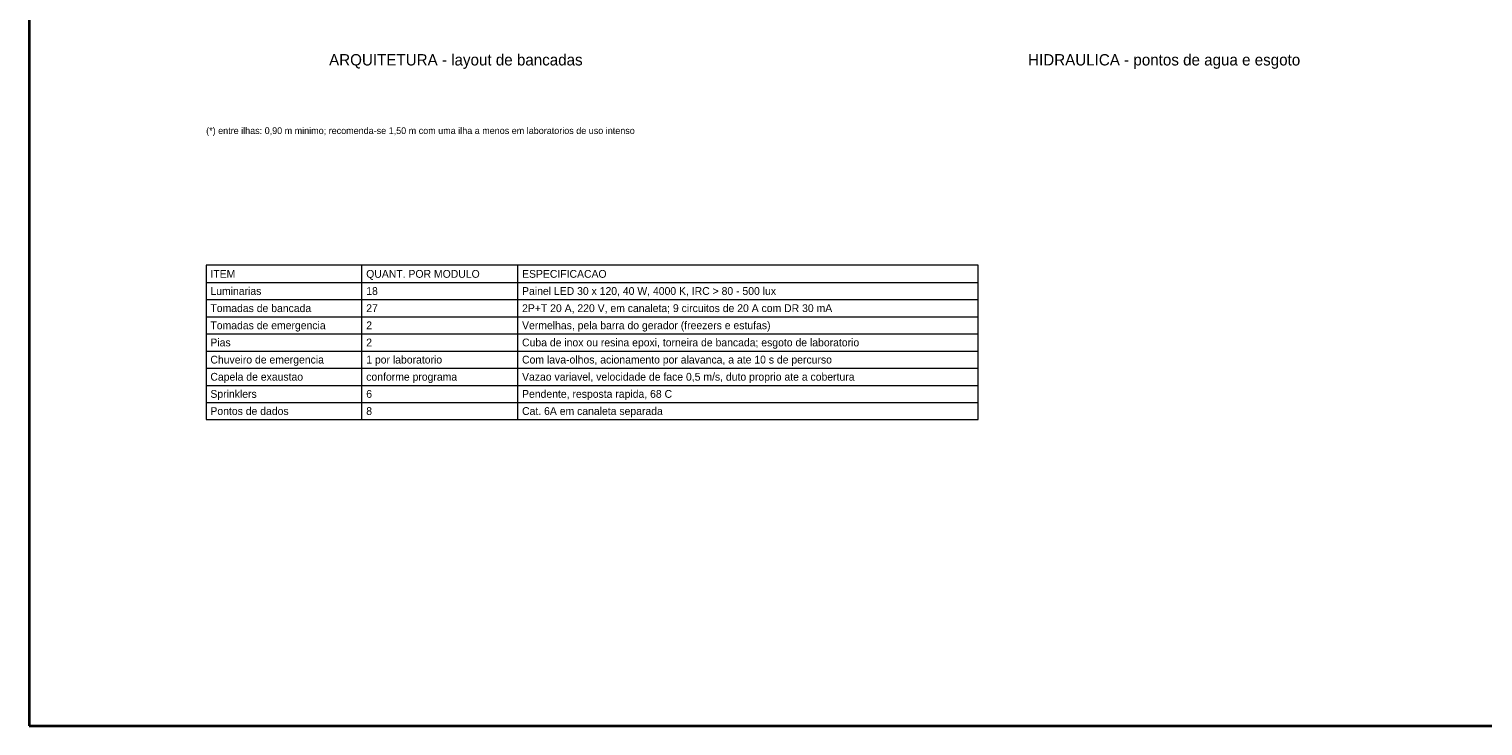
# Model space of a CAD drawing. Header units: metres. Extents: x -2.5 to 38.6, y -11 to 17.7.
# Tile 1 of 3: x -2.5 to 18, y -11 to -1.2. Entities that reach past the tile are written whole.
import ezdxf
from ezdxf.enums import TextEntityAlignment as Align

# ---------------------------------------------------------------- set-up
doc = ezdxf.new("R2010")
doc.units = ezdxf.units.M
doc.layers.add('COTA', color=8, linetype='Continuous', lineweight=13, true_color=0x6a6a6a)
doc.layers.add('FOLHA', color=7, linetype='Continuous', lineweight=35)
doc.layers.add('NOTA', color=7, linetype='Continuous', lineweight=18)

msp = doc.modelspace()

# ---------------------------------------------------------------- linework, layer by layer
at = {"layer": 'COTA'}
for p, q in [((2.2, -6.678), (2.2, -4.5)), ((4.4, -6.678), (4.4, -4.5)), ((0, -4.742), (10.9, -4.742)), ((0, -4.984), (10.9, -4.984)), ((0, -5.226), (10.9, -5.226)), ((0, -5.468), (10.9, -5.468)), ((0, -5.71), (10.9, -5.71)), ((0, -5.952), (10.9, -5.952)), ((0, -6.194), (10.9, -6.194)), ((0, -6.436), (10.9, -6.436)), ((0, -6.678), (10.9, -6.678))]:
    msp.add_line(p, q, dxfattribs=at)
msp.add_lwpolyline([(0, -6.678), (10.9, -6.678), (10.9, -4.5), (0, -4.5)], close=True, dxfattribs=at)
at = {"layer": 'FOLHA'}
msp.add_lwpolyline([(-2.5, -11), (38.55, -11), (38.55, 17.7), (-2.5, 17.7)], close=True, dxfattribs=at)

# ---------------------------------------------------------------- texts
at = {"layer": 'NOTA'}
for s, p in [('ARQUITETURA - layout de bancadas', (3.525, -1.6)), ('HIDRAULICA - pontos de agua e esgoto', (13.525, -1.6))]:
    msp.add_text(s, height=0.16, dxfattribs=at).set_placement(p, align=Align.MIDDLE_CENTER)
for s, height, p in [('(*) entre ilhas: 0,90 m minimo; recomenda-se 1,50 m com uma ilha a menos em laboratorios de uso intenso', 0.095, (0, -2.6)), ('ITEM', 0.11, (0.06, -4.621)), ('QUANT. POR MODULO', 0.11, (2.26, -4.621)), ('ESPECIFICACAO', 0.11, (4.46, -4.621)), ('Luminarias', 0.11, (0.06, -4.863)), ('18', 0.11, (2.26, -4.863)), ('Painel LED 30 x 120, 40 W, 4000 K, IRC > 80 - 500 lux', 0.11, (4.46, -4.863)), ('Tomadas de bancada', 0.11, (0.06, -5.105)), ('27', 0.11, (2.26, -5.105)), ('2P+T 20 A, 220 V, em canaleta; 9 circuitos de 20 A com DR 30 mA', 0.11, (4.46, -5.105)), ('Tomadas de emergencia', 0.11, (0.06, -5.347)), ('2', 0.11, (2.26, -5.347)), ('Vermelhas, pela barra do gerador (freezers e estufas)', 0.11, (4.46, -5.347)), ('Pias', 0.11, (0.06, -5.589)), ('2', 0.11, (2.26, -5.589)), ('Cuba de inox ou resina epoxi, torneira de bancada; esgoto de laboratorio', 0.11, (4.46, -5.589)), ('Chuveiro de emergencia', 0.11, (0.06, -5.831)), ('1 por laboratorio', 0.11, (2.26, -5.831)), ('Com lava-olhos, acionamento por alavanca, a ate 10 s de percurso', 0.11, (4.46, -5.831)), ('Capela de exaustao', 0.11, (0.06, -6.073)), ('conforme programa', 0.11, (2.26, -6.073)), ('Vazao variavel, velocidade de face 0,5 m/s, duto proprio ate a cobertura', 0.11, (4.46, -6.073)), ('Sprinklers', 0.11, (0.06, -6.315)), ('6', 0.11, (2.26, -6.315)), ('Pendente, resposta rapida, 68 C', 0.11, (4.46, -6.315)), ('Pontos de dados', 0.11, (0.06, -6.557)), ('8', 0.11, (2.26, -6.557)), ('Cat. 6A em canaleta separada', 0.11, (4.46, -6.557))]:
    msp.add_text(s, height=height, dxfattribs=at).set_placement(p, align=Align.MIDDLE_LEFT)

doc.saveas('drawing.dxf')
